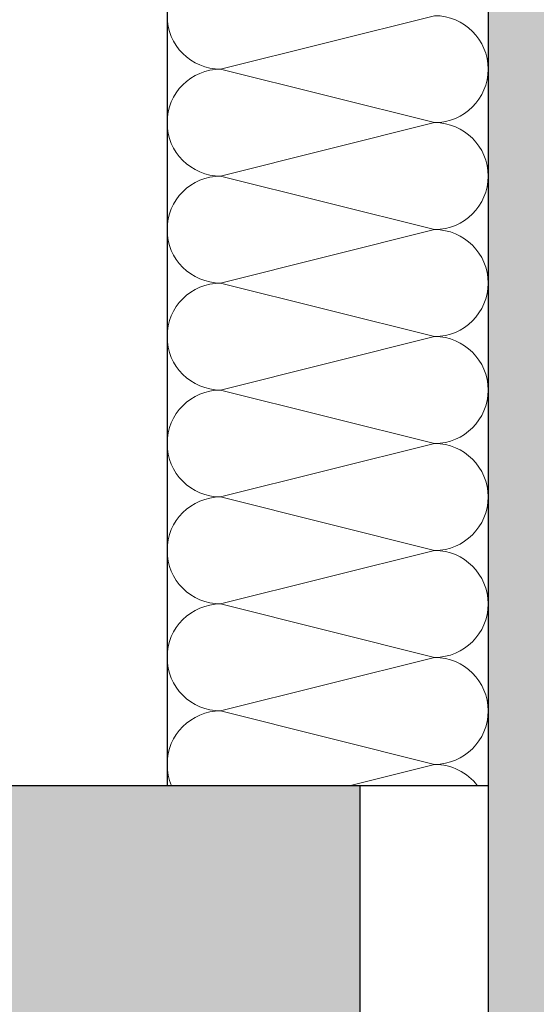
# Model space of a CAD drawing. Header units: metres. Extents: x -12 to 62.3, y -22.2 to 2.8.
# Tile 191 of 214: x 45.302 to 45.3825, y -6.2291 to -6.0756. Entities that reach past the tile are written whole.
import ezdxf

# ---------------------------------------------------------------- set-up
doc = ezdxf.new("R2010")
doc.units = ezdxf.units.M
doc.header["$LTSCALE"] = 20
doc.header["$MEASUREMENT"] = 0
doc.layers.get('0').update_dxf_attribs({"color": 8, "lineweight": 9})
doc.layers.get('Defpoints').update_dxf_attribs({"color": 8, "lineweight": 9})
for name, color, linetype in [('Neubau_A-Außenwände', 8, 'Continuous'), ('Neubau_A-Decken', 8, 'Continuous'), ('Neubau_A-TB Wände', 8, 'Continuous'), ('Neubau_T-Bemaßung', 8, 'Continuous')]:
    doc.layers.add(name, color=color, linetype=linetype)
doc.styles.add('ERSTELLTER_STIL_2', font='arial.ttf')
doc.dimstyles.new('ERSTELLTER_STIL__1', dxfattribs={"dimtxt": 0.08750000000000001, "dimasz": 0.059375, "dimexe": 0.18, "dimexo": 0.0625, "dimgap": 0, "dimtad": 1, "dimzin": 0, "dimdsep": 46, "dimtxsty": 'ERSTELLTER_STIL_2', "dimblk": 'ARROWHEAD_6', "dimblk1": 'ARROWHEAD_6', "dimblk2": 'ARROWHEAD_6', "dimcen": 0.09, "dimclrd": 7, "dimclre": 7, "dimclrt": 7, "dimazin": 0, "dimtfac": 1, "dimtdec": 4, "dimtmove": 0, "dimatfit": 3, "dimfxl": 1, "dimtolj": 1, "dimtzin": 0, "dimarcsym": 0})

# ---------------------------------------------------------------- blocks, each defined once
blk = doc.blocks.new('*X364', base_point=(-18420.15715813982, 0))
at = {"layer": 'Neubau_A-TB Wände', "color": 8, "linetype": 'Continuous', "lineweight": 9}
for p, q in [((-21327.70389106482, 4.100000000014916), (-21327.73722439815, 4.091666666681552)), ((-21327.70389106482, 4.083333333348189), (-21327.73722439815, 4.091666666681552)), ((-21327.70389106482, 4.083333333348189), (-21327.73722439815, 4.075000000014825)), ((-21327.70389106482, 4.066666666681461), (-21327.73722439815, 4.075000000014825)), ((-21327.70389106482, 4.066666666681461), (-21327.73722439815, 4.058333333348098)), ((-21327.70389106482, 4.050000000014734), (-21327.73722439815, 4.058333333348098)), ((-21327.70389106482, 4.050000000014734), (-21327.73722439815, 4.04166666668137)), ((-21327.70389106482, 4.033333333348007), (-21327.73722439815, 4.04166666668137)), ((-21327.70389106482, 4.033333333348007), (-21327.73722439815, 4.025000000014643)), ((-21327.70389106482, 4.016666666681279), (-21327.73722439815, 4.025000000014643)), ((-21327.70389106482, 4.016666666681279), (-21327.73722439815, 4.008333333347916)), ((-21327.70389106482, 4.000000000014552), (-21327.73722439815, 4.008333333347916)), ((-21327.70389106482, 4.000000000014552), (-21327.73722439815, 3.991666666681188)), ((-21327.70389106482, 3.983333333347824), (-21327.73722439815, 3.991666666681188)), ((-21327.70389106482, 3.983333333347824), (-21327.71722439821, 3.98))]:
    blk.add_line(p, q, dxfattribs=at)
for centre, radius, start, end in [((-21327.73722439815, 4.100000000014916), 0.00833333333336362, 180, 270), ((-21327.70389106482, 4.091666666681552), 0.008333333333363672, 0, 90), ((-21327.73722439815, 4.083333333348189), 0.00833333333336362, 90, 180), ((-21327.70389106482, 4.091666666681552), 0.00833333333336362, 270, 0), ((-21327.73722439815, 4.083333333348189), 0.00833333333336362, 180, 270), ((-21327.70389106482, 4.075000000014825), 0.008333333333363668, 0, 90), ((-21327.73722439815, 4.066666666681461), 0.008333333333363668, 90, 180), ((-21327.70389106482, 4.075000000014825), 0.008333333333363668, 270, 0), ((-21327.73722439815, 4.066666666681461), 0.00833333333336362, 180, 270), ((-21327.70389106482, 4.058333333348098), 0.008333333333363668, 0, 90), ((-21327.73722439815, 4.050000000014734), 0.008333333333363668, 90, 180), ((-21327.70389106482, 4.058333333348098), 0.008333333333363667, 270, 0), ((-21327.73722439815, 4.050000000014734), 0.00833333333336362, 180, 270), ((-21327.70389106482, 4.04166666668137), 0.008333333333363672, 0, 90), ((-21327.73722439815, 4.033333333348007), 0.00833333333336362, 90, 180), ((-21327.70389106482, 4.04166666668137), 0.00833333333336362, 270, 0), ((-21327.73722439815, 4.033333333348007), 0.00833333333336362, 180, 270), ((-21327.70389106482, 4.025000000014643), 0.008333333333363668, 0, 90), ((-21327.73722439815, 4.016666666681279), 0.008333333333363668, 90, 180), ((-21327.70389106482, 4.025000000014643), 0.008333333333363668, 270, 0), ((-21327.73722439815, 4.016666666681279), 0.00833333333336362, 180, 270), ((-21327.70389106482, 4.008333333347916), 0.008333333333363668, 0, 90), ((-21327.73722439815, 4.000000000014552), 0.008333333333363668, 90, 180), ((-21327.70389106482, 4.008333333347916), 0.008333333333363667, 270, 0), ((-21327.73722439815, 4.000000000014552), 0.00833333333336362, 180, 270), ((-21327.70389106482, 3.991666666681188), 0.008333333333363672, 0, 90), ((-21327.73722439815, 3.983333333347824), 0.00833333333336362, 90, 180), ((-21327.70389106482, 3.991666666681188), 0.00833333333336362, 270, 0), ((-21327.73722439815, 3.983333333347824), 0.00833333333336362, 180, 203.5781785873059), ((-21327.70389106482, 3.975000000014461), 0.008333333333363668, 36.86989752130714, 90)]:
    blk.add_arc(centre, radius, start, end, dxfattribs=at)
blk = doc.blocks.new('ARROWHEAD_6')
at = {"color": 0, "linetype": 'Continuous', "lineweight": 0}
for p, q in [((-0.5, -0.5), (0.5, 0.5)), ((0, 0), (-1, 0))]:
    blk.add_line(p, q, dxfattribs=at)
blk = doc.blocks.new('*D459')
at = {"layer": 'Defpoints', "color": 0, "linetype": 'Continuous', "transparency": 16777216}
for p in [(42.89974324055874, -6.195000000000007), (45.35499999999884, -6.195000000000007), (22.61500000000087, -6.495000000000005)]:
    blk.add_point(p, dxfattribs=at)
at = {"layer": 'Neubau_T-Bemaßung', "linetype": 'Continuous', "lineweight": -2, "transparency": 16777216}
for p, q in [((42.89974324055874, -6.135625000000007), (42.89974324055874, -6.076250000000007)), ((45.29249999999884, -6.195000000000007), (42.71974324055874, -6.195000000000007)), ((42.89974324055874, -6.195000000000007), (42.89974324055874, -6.231654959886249)), ((42.89974324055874, -6.495000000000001), (42.89974324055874, -6.458641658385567)), ((22.67750000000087, -6.495000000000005), (43.07974324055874, -6.495000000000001)), ((42.89974324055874, -6.554375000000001), (42.89974324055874, -6.613750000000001))]:
    blk.add_line(p, q, dxfattribs=at)
at = {"layer": 'Neubau_T-Bemaßung', "linetype": 'Continuous', "lineweight": -2, "transparency": 16777216, "xscale": 0.059375, "yscale": 0.059375, "zscale": 0.059375}
for p, rotation in [((42.89974324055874, -6.195000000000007), 270), ((42.89974324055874, -6.495000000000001), 90)]:
    blk.add_blockref('ARROWHEAD_6', p, dxfattribs=dict(at, rotation=rotation))
at = {"layer": 'Neubau_T-Bemaßung', "linetype": 'Continuous', "transparency": 16777216, "insert": (42.89974324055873, -6.345148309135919), "char_height": 0.08750000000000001, "attachment_point": 5, "rotation": 90, "style": 'ERSTELLTER_STIL_2'}
blk.add_mtext('\\A1;0.30', dxfattribs=at)
blk = doc.blocks.new('*D460')
at = {"layer": 'Defpoints', "color": 0, "linetype": 'Continuous', "transparency": 16777216}
for p in [(42.78624989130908, -6.195000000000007), (45.35499999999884, -6.195000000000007), (45.35499999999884, -6.195000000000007)]:
    blk.add_point(p, dxfattribs=at)
at = {"layer": 'Neubau_T-Bemaßung', "linetype": 'Continuous', "lineweight": -2, "transparency": 16777216}
for p, q in [((42.78624989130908, -6.135625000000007), (42.78624989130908, -6.076250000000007)), ((45.29249999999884, -6.195000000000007), (42.60624989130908, -6.195000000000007)), ((45.29249999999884, -6.195000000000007), (42.60624989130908, -6.195000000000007)), ((42.78624989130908, -6.254375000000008), (42.78624989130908, -6.313750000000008))]:
    blk.add_line(p, q, dxfattribs=at)
at = {"layer": 'Neubau_T-Bemaßung', "linetype": 'Continuous', "lineweight": -2, "transparency": 16777216, "xscale": 0.059375, "yscale": 0.059375, "zscale": 0.059375}
for rotation in [270, 90]:
    blk.add_blockref('ARROWHEAD_6', (42.78624989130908, -6.195000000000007), dxfattribs=dict(at, rotation=rotation))
at = {"layer": 'Neubau_T-Bemaßung', "linetype": 'Continuous', "transparency": 16777216, "insert": (42.89974324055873, -6.076250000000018), "char_height": 0.08750000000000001, "attachment_point": 5, "rotation": 90, "style": 'ERSTELLTER_STIL_2'}
blk.add_mtext('\\A1;0.00', dxfattribs=at)
blk = doc.blocks.new('*D461')
at = {"layer": 'Defpoints', "color": 0, "linetype": 'Continuous', "transparency": 16777216}
for p in [(42.78610067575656, -6.025000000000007), (55.89199999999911, -6.025000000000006), (45.35499999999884, -6.195000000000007)]:
    blk.add_point(p, dxfattribs=at)
at = {"layer": 'Neubau_T-Bemaßung', "linetype": 'Continuous', "lineweight": -2, "transparency": 16777216}
for p, q in [((42.78610067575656, -6.025000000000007), (42.78610067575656, -5.927159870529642)), ((55.82949999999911, -6.025000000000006), (42.60610067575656, -6.025000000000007)), ((42.78610067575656, -6.135625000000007), (42.78610067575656, -6.084375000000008)), ((45.29249999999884, -6.195000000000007), (42.60610067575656, -6.195000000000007))]:
    blk.add_line(p, q, dxfattribs=at)
at = {"layer": 'Neubau_T-Bemaßung', "linetype": 'Continuous', "lineweight": -2, "transparency": 16777216, "xscale": 0.059375, "yscale": 0.059375, "zscale": 0.059375}
for p, rotation in [((42.78610067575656, -6.025000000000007), 90), ((42.78610067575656, -6.195000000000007), 270)]:
    blk.add_blockref('ARROWHEAD_6', p, dxfattribs=dict(at, rotation=rotation))
at = {"layer": 'Neubau_T-Bemaßung', "linetype": 'Continuous', "transparency": 16777216, "insert": (42.89974324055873, -5.927159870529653), "char_height": 0.08750000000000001, "attachment_point": 5, "rotation": 90, "style": 'ERSTELLTER_STIL_2'}
blk.add_mtext('\\A1;0.17', dxfattribs=at)
blk = doc.blocks.new('*D471')
at = {"layer": 'Defpoints', "color": 0, "linetype": 'Continuous', "transparency": 16777216}
for p in [(43.24974324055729, -6.195000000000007), (45.35499999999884, -6.195000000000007), (22.61500000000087, -6.495000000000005)]:
    blk.add_point(p, dxfattribs=at)
at = {"layer": 'Neubau_T-Bemaßung', "linetype": 'Continuous', "lineweight": -2, "transparency": 16777216}
for p, q in [((43.24974324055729, -6.135625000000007), (43.24974324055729, -6.076250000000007)), ((45.29249999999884, -6.195000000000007), (43.06974324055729, -6.195000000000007)), ((43.24974324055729, -6.195000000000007), (43.24974324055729, -6.231654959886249)), ((43.24974324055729, -6.495000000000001), (43.24974324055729, -6.458641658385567)), ((22.67750000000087, -6.495000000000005), (43.42974324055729, -6.495000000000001)), ((43.24974324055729, -6.554375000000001), (43.24974324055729, -6.613750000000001))]:
    blk.add_line(p, q, dxfattribs=at)
at = {"layer": 'Neubau_T-Bemaßung', "linetype": 'Continuous', "lineweight": -2, "transparency": 16777216, "xscale": 0.059375, "yscale": 0.059375, "zscale": 0.059375}
for p, rotation in [((43.24974324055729, -6.195000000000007), 270), ((43.24974324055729, -6.495000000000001), 90)]:
    blk.add_blockref('ARROWHEAD_6', p, dxfattribs=dict(at, rotation=rotation))
at = {"layer": 'Neubau_T-Bemaßung', "linetype": 'Continuous', "transparency": 16777216, "insert": (43.24974324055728, -6.345148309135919), "char_height": 0.08750000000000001, "attachment_point": 5, "rotation": 90, "style": 'ERSTELLTER_STIL_2'}
blk.add_mtext('\\A1;0.30', dxfattribs=at)
blk = doc.blocks.new('*D472')
at = {"layer": 'Defpoints', "color": 0, "linetype": 'Continuous', "transparency": 16777216}
for p in [(43.13624989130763, -6.195000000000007), (45.35499999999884, -6.195000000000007), (45.35499999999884, -6.195000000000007)]:
    blk.add_point(p, dxfattribs=at)
at = {"layer": 'Neubau_T-Bemaßung', "linetype": 'Continuous', "lineweight": -2, "transparency": 16777216}
for p, q in [((43.13624989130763, -6.135625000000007), (43.13624989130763, -6.076250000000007)), ((45.29249999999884, -6.195000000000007), (42.95624989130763, -6.195000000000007)), ((45.29249999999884, -6.195000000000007), (42.95624989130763, -6.195000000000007)), ((43.13624989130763, -6.254375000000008), (43.13624989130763, -6.313750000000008))]:
    blk.add_line(p, q, dxfattribs=at)
at = {"layer": 'Neubau_T-Bemaßung', "linetype": 'Continuous', "lineweight": -2, "transparency": 16777216, "xscale": 0.059375, "yscale": 0.059375, "zscale": 0.059375}
for rotation in [270, 90]:
    blk.add_blockref('ARROWHEAD_6', (43.13624989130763, -6.195000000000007), dxfattribs=dict(at, rotation=rotation))
at = {"layer": 'Neubau_T-Bemaßung', "linetype": 'Continuous', "transparency": 16777216, "insert": (43.24974324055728, -6.076250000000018), "char_height": 0.08750000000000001, "attachment_point": 5, "rotation": 90, "style": 'ERSTELLTER_STIL_2'}
blk.add_mtext('\\A1;0.00', dxfattribs=at)
blk = doc.blocks.new('*D473')
at = {"layer": 'Defpoints', "color": 0, "linetype": 'Continuous', "transparency": 16777216}
for p in [(43.24974324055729, -2.695000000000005), (45.35500008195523, -2.695000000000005), (45.35499999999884, -6.195000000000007)]:
    blk.add_point(p, dxfattribs=at)
at = {"layer": 'Neubau_T-Bemaßung', "linetype": 'Continuous', "lineweight": -2, "transparency": 16777216}
for p, q in [((45.29250008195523, -2.695000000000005), (43.06974324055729, -2.695000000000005)), ((43.24974324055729, -2.754375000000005), (43.24974324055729, -4.33503824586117)), ((43.24974324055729, -6.135625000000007), (43.24974324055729, -4.561965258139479)), ((45.29249999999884, -6.195000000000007), (43.06974324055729, -6.195000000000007))]:
    blk.add_line(p, q, dxfattribs=at)
at = {"layer": 'Neubau_T-Bemaßung', "linetype": 'Continuous', "lineweight": -2, "transparency": 16777216, "xscale": 0.059375, "yscale": 0.059375, "zscale": 0.059375}
for p, rotation in [((43.24974324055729, -2.695000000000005), 90), ((43.24974324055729, -6.195000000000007), 270)]:
    blk.add_blockref('ARROWHEAD_6', p, dxfattribs=dict(at, rotation=rotation))
at = {"layer": 'Neubau_T-Bemaßung', "linetype": 'Continuous', "transparency": 16777216, "insert": (43.24974324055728, -4.448501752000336), "char_height": 0.08750000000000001, "attachment_point": 5, "rotation": 90, "style": 'ERSTELLTER_STIL_2'}
blk.add_mtext('\\A1;3.50', dxfattribs=at)
blk = doc.blocks.new('*D486')
at = {"layer": 'Defpoints', "color": 0, "linetype": 'Continuous', "transparency": 16777216}
for p in [(19.02744194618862, -6.195000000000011), (45.35499999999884, -6.195000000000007), (22.61500000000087, -6.495000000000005)]:
    blk.add_point(p, dxfattribs=at)
at = {"layer": 'Neubau_T-Bemaßung', "linetype": 'Continuous', "lineweight": -2, "transparency": 16777216}
for p, q in [((19.02744194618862, -6.135625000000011), (19.02744194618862, -6.076250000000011)), ((45.29249999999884, -6.195000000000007), (18.84744194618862, -6.195000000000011)), ((19.02744194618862, -6.195000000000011), (19.02744194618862, -6.231654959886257)), ((19.02744194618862, -6.495000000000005), (19.02744194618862, -6.458641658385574)), ((22.55250000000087, -6.495000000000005), (18.84744194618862, -6.495000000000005)), ((19.02744194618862, -6.554375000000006), (19.02744194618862, -6.613750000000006))]:
    blk.add_line(p, q, dxfattribs=at)
at = {"layer": 'Neubau_T-Bemaßung', "linetype": 'Continuous', "lineweight": -2, "transparency": 16777216, "xscale": 0.059375, "yscale": 0.059375, "zscale": 0.059375}
for p, rotation in [((19.02744194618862, -6.195000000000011), 270), ((19.02744194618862, -6.495000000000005), 90)]:
    blk.add_blockref('ARROWHEAD_6', p, dxfattribs=dict(at, rotation=rotation))
at = {"layer": 'Neubau_T-Bemaßung', "linetype": 'Continuous', "transparency": 16777216, "insert": (19.02744194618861, -6.345148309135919), "char_height": 0.08750000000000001, "attachment_point": 5, "rotation": 90, "style": 'ERSTELLTER_STIL_2'}
blk.add_mtext('\\A1;0.30', dxfattribs=at)
blk = doc.blocks.new('*D487')
at = {"layer": 'Defpoints', "color": 0, "linetype": 'Continuous', "transparency": 16777216}
for p in [(18.91394859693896, -6.195000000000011), (45.35499999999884, -6.195000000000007), (45.35499999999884, -6.195000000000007)]:
    blk.add_point(p, dxfattribs=at)
at = {"layer": 'Neubau_T-Bemaßung', "linetype": 'Continuous', "lineweight": -2, "transparency": 16777216}
for p, q in [((18.91394859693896, -6.135625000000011), (18.91394859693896, -6.076250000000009)), ((45.29249999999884, -6.195000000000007), (18.73394859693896, -6.195000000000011)), ((45.29249999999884, -6.195000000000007), (18.73394859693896, -6.195000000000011)), ((18.91394859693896, -6.254375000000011), (18.91394859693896, -6.313750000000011))]:
    blk.add_line(p, q, dxfattribs=at)
at = {"layer": 'Neubau_T-Bemaßung', "linetype": 'Continuous', "lineweight": -2, "transparency": 16777216, "xscale": 0.059375, "yscale": 0.059375, "zscale": 0.059375}
for rotation in [270, 90]:
    blk.add_blockref('ARROWHEAD_6', (18.91394859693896, -6.195000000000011), dxfattribs=dict(at, rotation=rotation))
at = {"layer": 'Neubau_T-Bemaßung', "linetype": 'Continuous', "transparency": 16777216, "insert": (19.02744194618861, -6.076250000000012), "char_height": 0.08750000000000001, "attachment_point": 5, "rotation": 90, "style": 'ERSTELLTER_STIL_2'}
blk.add_mtext('\\A1;0.00', dxfattribs=at)
blk = doc.blocks.new('*D488')
at = {"layer": 'Defpoints', "color": 0, "linetype": 'Continuous', "transparency": 16777216}
for p in [(18.91379938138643, -6.025000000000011), (55.89199999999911, -6.025000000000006), (45.35499999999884, -6.195000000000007)]:
    blk.add_point(p, dxfattribs=at)
at = {"layer": 'Neubau_T-Bemaßung', "linetype": 'Continuous', "lineweight": -2, "transparency": 16777216}
for p, q in [((18.91379938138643, -6.025000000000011), (18.91379938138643, -5.927159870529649)), ((55.82949999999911, -6.025000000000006), (18.73379938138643, -6.025000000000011)), ((18.91379938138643, -6.135625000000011), (18.91379938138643, -6.084375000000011)), ((45.29249999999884, -6.195000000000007), (18.73379938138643, -6.195000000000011))]:
    blk.add_line(p, q, dxfattribs=at)
at = {"layer": 'Neubau_T-Bemaßung', "linetype": 'Continuous', "lineweight": -2, "transparency": 16777216, "xscale": 0.059375, "yscale": 0.059375, "zscale": 0.059375}
for p, rotation in [((18.91379938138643, -6.025000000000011), 90), ((18.91379938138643, -6.195000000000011), 270)]:
    blk.add_blockref('ARROWHEAD_6', p, dxfattribs=dict(at, rotation=rotation))
at = {"layer": 'Neubau_T-Bemaßung', "linetype": 'Continuous', "transparency": 16777216, "insert": (19.02744194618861, -5.927159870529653), "char_height": 0.08750000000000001, "attachment_point": 5, "rotation": 90, "style": 'ERSTELLTER_STIL_2'}
blk.add_mtext('\\A1;0.17', dxfattribs=at)
blk = doc.blocks.new('*D498')
at = {"layer": 'Defpoints', "color": 0, "linetype": 'Continuous', "transparency": 16777216}
for p in [(19.3774419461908, -6.195000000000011), (45.35499999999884, -6.195000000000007), (22.61500000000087, -6.495000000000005)]:
    blk.add_point(p, dxfattribs=at)
at = {"layer": 'Neubau_T-Bemaßung', "linetype": 'Continuous', "lineweight": -2, "transparency": 16777216}
for p, q in [((19.3774419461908, -6.135625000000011), (19.3774419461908, -6.076250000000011)), ((45.29249999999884, -6.195000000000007), (19.1974419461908, -6.195000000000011)), ((19.3774419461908, -6.195000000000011), (19.3774419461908, -6.231654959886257)), ((19.3774419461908, -6.495000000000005), (19.3774419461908, -6.458641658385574)), ((22.55250000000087, -6.495000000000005), (19.1974419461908, -6.495000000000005)), ((19.3774419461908, -6.554375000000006), (19.3774419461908, -6.613750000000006))]:
    blk.add_line(p, q, dxfattribs=at)
at = {"layer": 'Neubau_T-Bemaßung', "linetype": 'Continuous', "lineweight": -2, "transparency": 16777216, "xscale": 0.059375, "yscale": 0.059375, "zscale": 0.059375}
for p, rotation in [((19.3774419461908, -6.195000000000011), 270), ((19.3774419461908, -6.495000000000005), 90)]:
    blk.add_blockref('ARROWHEAD_6', p, dxfattribs=dict(at, rotation=rotation))
at = {"layer": 'Neubau_T-Bemaßung', "linetype": 'Continuous', "transparency": 16777216, "insert": (19.3774419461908, -6.345148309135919), "char_height": 0.08750000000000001, "attachment_point": 5, "rotation": 90, "style": 'ERSTELLTER_STIL_2'}
blk.add_mtext('\\A1;0.30', dxfattribs=at)
blk = doc.blocks.new('*D499')
at = {"layer": 'Defpoints', "color": 0, "linetype": 'Continuous', "transparency": 16777216}
for p in [(19.26394859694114, -6.195000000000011), (45.35499999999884, -6.195000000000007), (45.35499999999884, -6.195000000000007)]:
    blk.add_point(p, dxfattribs=at)
at = {"layer": 'Neubau_T-Bemaßung', "linetype": 'Continuous', "lineweight": -2, "transparency": 16777216}
for p, q in [((19.26394859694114, -6.135625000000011), (19.26394859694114, -6.076250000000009)), ((45.29249999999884, -6.195000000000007), (19.08394859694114, -6.195000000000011)), ((45.29249999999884, -6.195000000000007), (19.08394859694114, -6.195000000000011)), ((19.26394859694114, -6.254375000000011), (19.26394859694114, -6.313750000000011))]:
    blk.add_line(p, q, dxfattribs=at)
at = {"layer": 'Neubau_T-Bemaßung', "linetype": 'Continuous', "lineweight": -2, "transparency": 16777216, "xscale": 0.059375, "yscale": 0.059375, "zscale": 0.059375}
for rotation in [270, 90]:
    blk.add_blockref('ARROWHEAD_6', (19.26394859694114, -6.195000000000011), dxfattribs=dict(at, rotation=rotation))
at = {"layer": 'Neubau_T-Bemaßung', "linetype": 'Continuous', "transparency": 16777216, "insert": (19.3774419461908, -6.076250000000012), "char_height": 0.08750000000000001, "attachment_point": 5, "rotation": 90, "style": 'ERSTELLTER_STIL_2'}
blk.add_mtext('\\A1;0.00', dxfattribs=at)
blk = doc.blocks.new('*D500')
at = {"layer": 'Defpoints', "color": 0, "linetype": 'Continuous', "transparency": 16777216}
for p in [(19.3774419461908, -2.695000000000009), (45.35500008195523, -2.695000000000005), (45.35499999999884, -6.195000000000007)]:
    blk.add_point(p, dxfattribs=at)
at = {"layer": 'Neubau_T-Bemaßung', "linetype": 'Continuous', "lineweight": -2, "transparency": 16777216}
for p, q in [((45.29250008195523, -2.695000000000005), (19.1974419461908, -2.695000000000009)), ((19.3774419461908, -2.754375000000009), (19.3774419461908, -4.335038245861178)), ((19.3774419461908, -6.135625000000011), (19.3774419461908, -4.561965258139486)), ((45.29249999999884, -6.195000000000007), (19.1974419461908, -6.195000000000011))]:
    blk.add_line(p, q, dxfattribs=at)
at = {"layer": 'Neubau_T-Bemaßung', "linetype": 'Continuous', "lineweight": -2, "transparency": 16777216, "xscale": 0.059375, "yscale": 0.059375, "zscale": 0.059375}
for p, rotation in [((19.3774419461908, -2.695000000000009), 90), ((19.3774419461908, -6.195000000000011), 270)]:
    blk.add_blockref('ARROWHEAD_6', p, dxfattribs=dict(at, rotation=rotation))
at = {"layer": 'Neubau_T-Bemaßung', "linetype": 'Continuous', "transparency": 16777216, "insert": (19.3774419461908, -4.448501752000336), "char_height": 0.08750000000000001, "attachment_point": 5, "rotation": 90, "style": 'ERSTELLTER_STIL_2'}
blk.add_mtext('\\A1;3.50', dxfattribs=at)
blk = doc.blocks.new('*D508')
at = {"layer": 'Defpoints', "color": 0, "linetype": 'Continuous', "transparency": 16777216}
for p in [(2.644812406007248, -6.195000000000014), (45.35499999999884, -6.195000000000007), (22.61500000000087, -6.495000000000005)]:
    blk.add_point(p, dxfattribs=at)
at = {"layer": 'Neubau_T-Bemaßung', "linetype": 'Continuous', "lineweight": -2, "transparency": 16777216}
for p, q in [((2.644812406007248, -6.135625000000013), (2.644812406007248, -6.076250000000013)), ((45.29249999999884, -6.195000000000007), (2.464812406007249, -6.195000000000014)), ((2.644812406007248, -6.195000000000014), (2.644812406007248, -6.231654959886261)), ((2.644812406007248, -6.495000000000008), (2.644812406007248, -6.458641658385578)), ((22.55250000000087, -6.495000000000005), (2.464812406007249, -6.495000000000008)), ((2.644812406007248, -6.554375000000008), (2.644812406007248, -6.613750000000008))]:
    blk.add_line(p, q, dxfattribs=at)
at = {"layer": 'Neubau_T-Bemaßung', "linetype": 'Continuous', "lineweight": -2, "transparency": 16777216, "xscale": 0.059375, "yscale": 0.059375, "zscale": 0.059375}
for p, rotation in [((2.644812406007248, -6.195000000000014), 270), ((2.644812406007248, -6.495000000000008), 90)]:
    blk.add_blockref('ARROWHEAD_6', p, dxfattribs=dict(at, rotation=rotation))
at = {"layer": 'Neubau_T-Bemaßung', "linetype": 'Continuous', "transparency": 16777216, "insert": (2.644812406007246, -6.345148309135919), "char_height": 0.08750000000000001, "attachment_point": 5, "rotation": 90, "style": 'ERSTELLTER_STIL_2'}
blk.add_mtext('\\A1;0.30', dxfattribs=at)
blk = doc.blocks.new('*D509')
at = {"layer": 'Defpoints', "color": 0, "linetype": 'Continuous', "transparency": 16777216}
for p in [(2.531319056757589, -6.195000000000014), (45.35499999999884, -6.195000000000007), (45.35499999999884, -6.195000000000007)]:
    blk.add_point(p, dxfattribs=at)
at = {"layer": 'Neubau_T-Bemaßung', "linetype": 'Continuous', "lineweight": -2, "transparency": 16777216}
for p, q in [((2.531319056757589, -6.135625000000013), (2.531319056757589, -6.076250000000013)), ((45.29249999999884, -6.195000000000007), (2.351319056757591, -6.195000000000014)), ((45.29249999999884, -6.195000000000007), (2.351319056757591, -6.195000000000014)), ((2.531319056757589, -6.254375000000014), (2.531319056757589, -6.313750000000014))]:
    blk.add_line(p, q, dxfattribs=at)
at = {"layer": 'Neubau_T-Bemaßung', "linetype": 'Continuous', "lineweight": -2, "transparency": 16777216, "xscale": 0.059375, "yscale": 0.059375, "zscale": 0.059375}
for rotation in [270, 90]:
    blk.add_blockref('ARROWHEAD_6', (2.531319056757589, -6.195000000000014), dxfattribs=dict(at, rotation=rotation))
at = {"layer": 'Neubau_T-Bemaßung', "linetype": 'Continuous', "transparency": 16777216, "insert": (2.644812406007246, -6.076250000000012), "char_height": 0.08750000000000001, "attachment_point": 5, "rotation": 90, "style": 'ERSTELLTER_STIL_2'}
blk.add_mtext('\\A1;0.00', dxfattribs=at)
blk = doc.blocks.new('*D510')
at = {"layer": 'Defpoints', "color": 0, "linetype": 'Continuous', "transparency": 16777216}
for p in [(2.531169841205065, -6.025000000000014), (55.89199999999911, -6.025000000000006), (45.35499999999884, -6.195000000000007)]:
    blk.add_point(p, dxfattribs=at)
at = {"layer": 'Neubau_T-Bemaßung', "linetype": 'Continuous', "lineweight": -2, "transparency": 16777216}
for p, q in [((2.531169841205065, -6.025000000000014), (2.531169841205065, -5.927159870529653)), ((55.82949999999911, -6.025000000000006), (2.351169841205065, -6.025000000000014)), ((2.531169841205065, -6.135625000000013), (2.531169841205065, -6.084375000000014)), ((45.29249999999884, -6.195000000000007), (2.351169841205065, -6.195000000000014))]:
    blk.add_line(p, q, dxfattribs=at)
at = {"layer": 'Neubau_T-Bemaßung', "linetype": 'Continuous', "lineweight": -2, "transparency": 16777216, "xscale": 0.059375, "yscale": 0.059375, "zscale": 0.059375}
for p, rotation in [((2.531169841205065, -6.025000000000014), 90), ((2.531169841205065, -6.195000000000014), 270)]:
    blk.add_blockref('ARROWHEAD_6', p, dxfattribs=dict(at, rotation=rotation))
at = {"layer": 'Neubau_T-Bemaßung', "linetype": 'Continuous', "transparency": 16777216, "insert": (2.644812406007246, -5.927159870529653), "char_height": 0.08750000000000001, "attachment_point": 5, "rotation": 90, "style": 'ERSTELLTER_STIL_2'}
blk.add_mtext('\\A1;0.17', dxfattribs=at)
blk = doc.blocks.new('*D446')
at = {"layer": 'Defpoints', "color": 0, "linetype": 'Continuous', "transparency": 16777216}
for p in [(2.994812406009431, -6.195000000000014), (45.35499999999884, -6.195000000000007), (22.61500000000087, -6.495000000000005)]:
    blk.add_point(p, dxfattribs=at)
at = {"layer": 'Neubau_T-Bemaßung', "linetype": 'Continuous', "lineweight": -2, "transparency": 16777216}
for p, q in [((2.994812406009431, -6.135625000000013), (2.994812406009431, -6.076250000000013)), ((45.29249999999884, -6.195000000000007), (2.814812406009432, -6.195000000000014)), ((2.994812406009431, -6.195000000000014), (2.994812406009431, -6.231654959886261)), ((2.994812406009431, -6.495000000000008), (2.994812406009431, -6.458641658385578)), ((22.55250000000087, -6.495000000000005), (2.814812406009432, -6.495000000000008)), ((2.994812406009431, -6.554375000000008), (2.994812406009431, -6.613750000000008))]:
    blk.add_line(p, q, dxfattribs=at)
at = {"layer": 'Neubau_T-Bemaßung', "linetype": 'Continuous', "lineweight": -2, "transparency": 16777216, "xscale": 0.059375, "yscale": 0.059375, "zscale": 0.059375}
for p, rotation in [((2.994812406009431, -6.195000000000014), 270), ((2.994812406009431, -6.495000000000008), 90)]:
    blk.add_blockref('ARROWHEAD_6', p, dxfattribs=dict(at, rotation=rotation))
at = {"layer": 'Neubau_T-Bemaßung', "linetype": 'Continuous', "transparency": 16777216, "insert": (2.994812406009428, -6.345148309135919), "char_height": 0.08750000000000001, "attachment_point": 5, "rotation": 90, "style": 'ERSTELLTER_STIL_2'}
blk.add_mtext('\\A1;0.30', dxfattribs=at)
blk = doc.blocks.new('*D447')
at = {"layer": 'Defpoints', "color": 0, "linetype": 'Continuous', "transparency": 16777216}
for p in [(2.881319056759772, -6.195000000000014), (45.35499999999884, -6.195000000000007), (45.35499999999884, -6.195000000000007)]:
    blk.add_point(p, dxfattribs=at)
at = {"layer": 'Neubau_T-Bemaßung', "linetype": 'Continuous', "lineweight": -2, "transparency": 16777216}
for p, q in [((2.881319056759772, -6.135625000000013), (2.881319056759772, -6.076250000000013)), ((45.29249999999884, -6.195000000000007), (2.701319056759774, -6.195000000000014)), ((45.29249999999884, -6.195000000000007), (2.701319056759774, -6.195000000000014)), ((2.881319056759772, -6.254375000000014), (2.881319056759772, -6.313750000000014))]:
    blk.add_line(p, q, dxfattribs=at)
at = {"layer": 'Neubau_T-Bemaßung', "linetype": 'Continuous', "lineweight": -2, "transparency": 16777216, "xscale": 0.059375, "yscale": 0.059375, "zscale": 0.059375}
for rotation in [270, 90]:
    blk.add_blockref('ARROWHEAD_6', (2.881319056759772, -6.195000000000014), dxfattribs=dict(at, rotation=rotation))
at = {"layer": 'Neubau_T-Bemaßung', "linetype": 'Continuous', "transparency": 16777216, "insert": (2.994812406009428, -6.076250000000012), "char_height": 0.08750000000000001, "attachment_point": 5, "rotation": 90, "style": 'ERSTELLTER_STIL_2'}
blk.add_mtext('\\A1;0.00', dxfattribs=at)
blk = doc.blocks.new('*D448')
at = {"layer": 'Defpoints', "color": 0, "linetype": 'Continuous', "transparency": 16777216}
for p in [(2.99481240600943, -2.695000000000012), (45.35500008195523, -2.695000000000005), (45.35499999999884, -6.195000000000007)]:
    blk.add_point(p, dxfattribs=at)
at = {"layer": 'Neubau_T-Bemaßung', "linetype": 'Continuous', "lineweight": -2, "transparency": 16777216}
for p, q in [((45.29250008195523, -2.695000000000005), (2.814812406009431, -2.695000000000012)), ((2.99481240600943, -2.754375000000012), (2.99481240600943, -4.335038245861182)), ((2.994812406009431, -6.135625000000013), (2.99481240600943, -4.56196525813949)), ((45.29249999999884, -6.195000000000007), (2.814812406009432, -6.195000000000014))]:
    blk.add_line(p, q, dxfattribs=at)
at = {"layer": 'Neubau_T-Bemaßung', "linetype": 'Continuous', "lineweight": -2, "transparency": 16777216, "xscale": 0.059375, "yscale": 0.059375, "zscale": 0.059375}
for p, rotation in [((2.99481240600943, -2.695000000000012), 90), ((2.994812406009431, -6.195000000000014), 270)]:
    blk.add_blockref('ARROWHEAD_6', p, dxfattribs=dict(at, rotation=rotation))
at = {"layer": 'Neubau_T-Bemaßung', "linetype": 'Continuous', "transparency": 16777216, "insert": (2.994812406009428, -4.448501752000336), "char_height": 0.08750000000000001, "attachment_point": 5, "rotation": 90, "style": 'ERSTELLTER_STIL_2'}
blk.add_mtext('\\A1;3.50', dxfattribs=at)
blk = doc.blocks.new('*D420')
at = {"layer": 'Defpoints', "color": 0, "linetype": 'Continuous', "transparency": 16777216}
for p in [(8.760122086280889, -6.195000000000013), (45.35499999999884, -6.195000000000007), (22.61500000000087, -6.495000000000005)]:
    blk.add_point(p, dxfattribs=at)
at = {"layer": 'Neubau_T-Bemaßung', "linetype": 'Continuous', "lineweight": -2, "transparency": 16777216}
for p, q in [((8.760122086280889, -6.135625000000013), (8.760122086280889, -6.076250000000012)), ((45.29249999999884, -6.195000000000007), (8.580122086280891, -6.195000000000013)), ((8.760122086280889, -6.195000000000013), (8.760122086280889, -6.231654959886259)), ((8.760122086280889, -6.495000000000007), (8.760122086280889, -6.458641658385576)), ((22.55250000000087, -6.495000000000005), (8.58012208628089, -6.495000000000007)), ((8.760122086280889, -6.554375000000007), (8.760122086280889, -6.613750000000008))]:
    blk.add_line(p, q, dxfattribs=at)
at = {"layer": 'Neubau_T-Bemaßung', "linetype": 'Continuous', "lineweight": -2, "transparency": 16777216, "xscale": 0.059375, "yscale": 0.059375, "zscale": 0.059375}
for p, rotation in [((8.760122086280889, -6.195000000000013), 270), ((8.760122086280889, -6.495000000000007), 90)]:
    blk.add_blockref('ARROWHEAD_6', p, dxfattribs=dict(at, rotation=rotation))
at = {"layer": 'Neubau_T-Bemaßung', "linetype": 'Continuous', "transparency": 16777216, "insert": (8.760122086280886, -6.345148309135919), "char_height": 0.08750000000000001, "attachment_point": 5, "rotation": 90, "style": 'ERSTELLTER_STIL_2'}
blk.add_mtext('\\A1;0.30', dxfattribs=at)
blk = doc.blocks.new('*D421')
at = {"layer": 'Defpoints', "color": 0, "linetype": 'Continuous', "transparency": 16777216}
for p in [(8.64662873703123, -6.195000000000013), (45.35499999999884, -6.195000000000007), (45.35499999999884, -6.195000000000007)]:
    blk.add_point(p, dxfattribs=at)
at = {"layer": 'Neubau_T-Bemaßung', "linetype": 'Continuous', "lineweight": -2, "transparency": 16777216}
for p, q in [((8.64662873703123, -6.135625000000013), (8.64662873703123, -6.076250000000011)), ((45.29249999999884, -6.195000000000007), (8.466628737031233, -6.195000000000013)), ((45.29249999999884, -6.195000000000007), (8.466628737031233, -6.195000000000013)), ((8.64662873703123, -6.254375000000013), (8.64662873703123, -6.313750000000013))]:
    blk.add_line(p, q, dxfattribs=at)
at = {"layer": 'Neubau_T-Bemaßung', "linetype": 'Continuous', "lineweight": -2, "transparency": 16777216, "xscale": 0.059375, "yscale": 0.059375, "zscale": 0.059375}
for rotation in [270, 90]:
    blk.add_blockref('ARROWHEAD_6', (8.64662873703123, -6.195000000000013), dxfattribs=dict(at, rotation=rotation))
at = {"layer": 'Neubau_T-Bemaßung', "linetype": 'Continuous', "transparency": 16777216, "insert": (8.760122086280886, -6.076250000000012), "char_height": 0.08750000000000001, "attachment_point": 5, "rotation": 90, "style": 'ERSTELLTER_STIL_2'}
blk.add_mtext('\\A1;0.00', dxfattribs=at)
blk = doc.blocks.new('*D422')
at = {"layer": 'Defpoints', "color": 0, "linetype": 'Continuous', "transparency": 16777216}
for p in [(8.646479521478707, -6.025000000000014), (55.89199999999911, -6.025000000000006), (45.35499999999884, -6.195000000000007)]:
    blk.add_point(p, dxfattribs=at)
at = {"layer": 'Neubau_T-Bemaßung', "linetype": 'Continuous', "lineweight": -2, "transparency": 16777216}
for p, q in [((8.646479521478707, -6.025000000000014), (8.646479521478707, -5.927159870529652)), ((55.82949999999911, -6.025000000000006), (8.466479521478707, -6.025000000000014)), ((8.646479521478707, -6.135625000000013), (8.646479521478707, -6.084375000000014)), ((45.29249999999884, -6.195000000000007), (8.466479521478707, -6.195000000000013))]:
    blk.add_line(p, q, dxfattribs=at)
at = {"layer": 'Neubau_T-Bemaßung', "linetype": 'Continuous', "lineweight": -2, "transparency": 16777216, "xscale": 0.059375, "yscale": 0.059375, "zscale": 0.059375}
for p, rotation in [((8.646479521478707, -6.025000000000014), 90), ((8.646479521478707, -6.195000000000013), 270)]:
    blk.add_blockref('ARROWHEAD_6', p, dxfattribs=dict(at, rotation=rotation))
at = {"layer": 'Neubau_T-Bemaßung', "linetype": 'Continuous', "transparency": 16777216, "insert": (8.760122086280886, -5.927159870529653), "char_height": 0.08750000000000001, "attachment_point": 5, "rotation": 90, "style": 'ERSTELLTER_STIL_2'}
blk.add_mtext('\\A1;0.17', dxfattribs=at)
blk = doc.blocks.new('*D430')
at = {"layer": 'Defpoints', "color": 0, "linetype": 'Continuous', "transparency": 16777216}
for p in [(9.110122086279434, -6.195000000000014), (45.35499999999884, -6.195000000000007), (22.61500000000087, -6.495000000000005)]:
    blk.add_point(p, dxfattribs=at)
at = {"layer": 'Neubau_T-Bemaßung', "linetype": 'Continuous', "lineweight": -2, "transparency": 16777216}
for p, q in [((9.110122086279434, -6.135625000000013), (9.110122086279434, -6.076250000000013)), ((45.29249999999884, -6.195000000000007), (8.930122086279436, -6.195000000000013)), ((9.110122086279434, -6.195000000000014), (9.110122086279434, -6.231654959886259)), ((9.110122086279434, -6.495000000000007), (9.110122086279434, -6.458641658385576)), ((22.55250000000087, -6.495000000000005), (8.930122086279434, -6.495000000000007)), ((9.110122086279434, -6.554375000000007), (9.110122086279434, -6.613750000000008))]:
    blk.add_line(p, q, dxfattribs=at)
at = {"layer": 'Neubau_T-Bemaßung', "linetype": 'Continuous', "lineweight": -2, "transparency": 16777216, "xscale": 0.059375, "yscale": 0.059375, "zscale": 0.059375}
for p, rotation in [((9.110122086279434, -6.195000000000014), 270), ((9.110122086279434, -6.495000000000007), 90)]:
    blk.add_blockref('ARROWHEAD_6', p, dxfattribs=dict(at, rotation=rotation))
at = {"layer": 'Neubau_T-Bemaßung', "linetype": 'Continuous', "transparency": 16777216, "insert": (9.11012208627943, -6.345148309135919), "char_height": 0.08750000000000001, "attachment_point": 5, "rotation": 90, "style": 'ERSTELLTER_STIL_2'}
blk.add_mtext('\\A1;0.30', dxfattribs=at)
blk = doc.blocks.new('*D431')
at = {"layer": 'Defpoints', "color": 0, "linetype": 'Continuous', "transparency": 16777216}
for p in [(8.996628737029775, -6.195000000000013), (45.35499999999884, -6.195000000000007), (45.35499999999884, -6.195000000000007)]:
    blk.add_point(p, dxfattribs=at)
at = {"layer": 'Neubau_T-Bemaßung', "linetype": 'Continuous', "lineweight": -2, "transparency": 16777216}
for p, q in [((8.996628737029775, -6.135625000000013), (8.996628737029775, -6.076250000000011)), ((45.29249999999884, -6.195000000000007), (8.816628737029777, -6.195000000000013)), ((45.29249999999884, -6.195000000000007), (8.816628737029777, -6.195000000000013)), ((8.996628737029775, -6.254375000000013), (8.996628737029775, -6.313750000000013))]:
    blk.add_line(p, q, dxfattribs=at)
at = {"layer": 'Neubau_T-Bemaßung', "linetype": 'Continuous', "lineweight": -2, "transparency": 16777216, "xscale": 0.059375, "yscale": 0.059375, "zscale": 0.059375}
for rotation in [270, 90]:
    blk.add_blockref('ARROWHEAD_6', (8.996628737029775, -6.195000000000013), dxfattribs=dict(at, rotation=rotation))
at = {"layer": 'Neubau_T-Bemaßung', "linetype": 'Continuous', "transparency": 16777216, "insert": (9.11012208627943, -6.076250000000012), "char_height": 0.08750000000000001, "attachment_point": 5, "rotation": 90, "style": 'ERSTELLTER_STIL_2'}
blk.add_mtext('\\A1;0.00', dxfattribs=at)
blk = doc.blocks.new('*D432')
at = {"layer": 'Defpoints', "color": 0, "linetype": 'Continuous', "transparency": 16777216}
for p in [(9.110122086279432, -2.69500000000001), (45.35500008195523, -2.695000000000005), (45.35499999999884, -6.195000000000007)]:
    blk.add_point(p, dxfattribs=at)
at = {"layer": 'Neubau_T-Bemaßung', "linetype": 'Continuous', "lineweight": -2, "transparency": 16777216}
for p, q in [((45.29250008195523, -2.695000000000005), (8.930122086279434, -2.695000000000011)), ((9.110122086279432, -2.754375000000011), (9.110122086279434, -4.33503824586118)), ((9.110122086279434, -6.135625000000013), (9.110122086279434, -4.561965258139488)), ((45.29249999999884, -6.195000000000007), (8.930122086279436, -6.195000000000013))]:
    blk.add_line(p, q, dxfattribs=at)
at = {"layer": 'Neubau_T-Bemaßung', "linetype": 'Continuous', "lineweight": -2, "transparency": 16777216, "xscale": 0.059375, "yscale": 0.059375, "zscale": 0.059375}
for p, rotation in [((9.110122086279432, -2.69500000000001), 90), ((9.110122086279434, -6.195000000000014), 270)]:
    blk.add_blockref('ARROWHEAD_6', p, dxfattribs=dict(at, rotation=rotation))
at = {"layer": 'Neubau_T-Bemaßung', "linetype": 'Continuous', "transparency": 16777216, "insert": (9.11012208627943, -4.448501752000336), "char_height": 0.08750000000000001, "attachment_point": 5, "rotation": 90, "style": 'ERSTELLTER_STIL_2'}
blk.add_mtext('\\A1;3.50', dxfattribs=at)

msp = doc.modelspace()

# ---------------------------------------------------------------- hatches: boundary and pattern name
at = {"layer": 'Neubau_A-Außenwände', "linetype": 'Continuous'}
msp.add_hatch(color=256, dxfattribs=at).paths.add_polyline_path([(45.37499999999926, -7.375000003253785), (45.39000000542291, -7.375000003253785), (45.39000000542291, -5.70999999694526), (45.37499999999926, -5.70999999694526)])
at = {"layer": 'Neubau_A-Decken', "linetype": 'Continuous'}
h = msp.add_hatch(dxfattribs=at)
h.set_pattern_fill('BETON__STAHLBETON_0001', color=256, style=0, pattern_type=2)
h.set_pattern_definition([(44.99999999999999, (2952.913399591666, -10.175), (-0.08485281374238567, 0.08485281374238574), []), (44.99999999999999, (2952.870973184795, -10.13257359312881), (-0.08485281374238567, 0.08485281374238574), [0.09, -0.03])])
h.paths.add_polyline_path([(45.35499999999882, -6.195000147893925), (30.02999999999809, -6.195000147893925), (30.02999999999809, -6.49500009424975), (45.35499999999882, -6.49500009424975)])

# ---------------------------------------------------------------- linework, layer by layer
at = {"layer": 'Neubau_A-Außenwände', "linetype": 'Continuous'}
for p, q in [((45.37499999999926, -5.710000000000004), (45.37499999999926, -6.195000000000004)), ((45.37499999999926, -6.195000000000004), (45.37499999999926, -6.495000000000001))]:
    msp.add_line(p, q, dxfattribs=at)
at = {"layer": 'Neubau_A-Decken', "linetype": 'Continuous'}
msp.add_line((45.35499999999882, -6.195000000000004), (45.35499999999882, -6.495000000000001), dxfattribs=at)
at = {"layer": 'Neubau_A-Decken', "linetype": 'Continuous', "flags": 128}
msp.add_lwpolyline([(45.35499999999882, -6.195000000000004), (45.32499999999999, -6.195000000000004), (45.31249999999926, -6.195000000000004), (45.30000000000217, -6.195000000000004), (40.00500000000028, -6.195000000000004), (30.15075154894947, -6.195000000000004)], dxfattribs=at)
at = {"layer": 'Neubau_A-TB Wände', "linetype": 'Continuous'}
for p, q in [((45.32499999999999, -5.670000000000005), (45.32499999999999, -6.195000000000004)), ((45.37499999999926, -6.195000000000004), (45.35499999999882, -6.195000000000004))]:
    msp.add_line(p, q, dxfattribs=at)

# ---------------------------------------------------------------- block references
at = {"layer": 'Neubau_A-TB Wände'}
msp.add_blockref('*X364', (2952.913399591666, -10.175), dxfattribs=at)

# ---------------------------------------------------------------- dimensions: what is measured, and where the dimension line sits
at = {"layer": 'Neubau_T-Bemaßung', "linetype": 'Continuous'}
for base, p1, p2, picture, middle in [((2.99481240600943, -2.695000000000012), (45.35499999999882, -6.195000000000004), (45.35500008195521, -2.695000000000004), '*D448', (2.994812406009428, -4.448501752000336)), ((9.110122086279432, -2.69500000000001), (45.35499999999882, -6.195000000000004), (45.35500008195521, -2.695000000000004), '*D432', (9.11012208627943, -4.448501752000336)), ((19.3774419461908, -2.695000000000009), (45.35499999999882, -6.195000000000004), (45.35500008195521, -2.695000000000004), '*D500', (19.3774419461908, -4.448501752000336)), ((43.24974324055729, -2.695000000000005), (45.35499999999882, -6.195000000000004), (45.35500008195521, -2.695000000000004), '*D473', (43.24974324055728, -4.448501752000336)), ((2.531169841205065, -6.025000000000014), (45.35499999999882, -6.195000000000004), (55.89199999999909, -6.025000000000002), '*D510', (2.644812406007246, -5.927159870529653)), ((8.646479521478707, -6.025000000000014), (45.35499999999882, -6.195000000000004), (55.89199999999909, -6.025000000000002), '*D422', (8.760122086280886, -5.927159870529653)), ((18.91379938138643, -6.025000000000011), (45.35499999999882, -6.195000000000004), (55.89199999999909, -6.025000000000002), '*D488', (19.02744194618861, -5.927159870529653)), ((42.78610067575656, -6.025000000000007), (45.35499999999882, -6.195000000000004), (55.89199999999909, -6.025000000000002), '*D461', (42.89974324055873, -5.927159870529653)), ((2.531319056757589, -6.195000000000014), (45.35499999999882, -6.195000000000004), (45.35499999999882, -6.195000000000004), '*D509', (2.644812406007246, -6.076250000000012)), ((2.881319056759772, -6.195000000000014), (45.35499999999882, -6.195000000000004), (45.35499999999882, -6.195000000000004), '*D447', (2.994812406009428, -6.076250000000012)), ((8.64662873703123, -6.195000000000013), (45.35499999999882, -6.195000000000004), (45.35499999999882, -6.195000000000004), '*D421', (8.760122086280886, -6.076250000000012)), ((8.996628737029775, -6.195000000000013), (45.35499999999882, -6.195000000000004), (45.35499999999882, -6.195000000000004), '*D431', (9.11012208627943, -6.076250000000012)), ((18.91394859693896, -6.195000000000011), (45.35499999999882, -6.195000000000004), (45.35499999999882, -6.195000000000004), '*D487', (19.02744194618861, -6.076250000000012)), ((19.26394859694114, -6.195000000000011), (45.35499999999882, -6.195000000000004), (45.35499999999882, -6.195000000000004), '*D499', (19.3774419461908, -6.076250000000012)), ((42.78624989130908, -6.195000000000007), (45.35499999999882, -6.195000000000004), (45.35499999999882, -6.195000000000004), '*D460', (42.89974324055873, -6.076250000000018)), ((43.13624989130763, -6.195000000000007), (45.35499999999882, -6.195000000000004), (45.35499999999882, -6.195000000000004), '*D472', (43.24974324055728, -6.076250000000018)), ((2.644812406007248, -6.195000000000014), (22.61500000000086, -6.495000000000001), (45.35499999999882, -6.195000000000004), '*D508', (2.644812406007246, -6.345148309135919)), ((2.994812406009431, -6.195000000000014), (22.61500000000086, -6.495000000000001), (45.35499999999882, -6.195000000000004), '*D446', (2.994812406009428, -6.345148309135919)), ((8.760122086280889, -6.195000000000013), (22.61500000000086, -6.495000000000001), (45.35499999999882, -6.195000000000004), '*D420', (8.760122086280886, -6.345148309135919)), ((9.110122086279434, -6.195000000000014), (22.61500000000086, -6.495000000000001), (45.35499999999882, -6.195000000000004), '*D430', (9.11012208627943, -6.345148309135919)), ((19.02744194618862, -6.195000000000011), (22.61500000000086, -6.495000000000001), (45.35499999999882, -6.195000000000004), '*D486', (19.02744194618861, -6.345148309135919)), ((19.3774419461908, -6.195000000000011), (22.61500000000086, -6.495000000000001), (45.35499999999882, -6.195000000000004), '*D498', (19.3774419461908, -6.345148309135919)), ((42.89974324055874, -6.195000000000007), (22.61500000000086, -6.495000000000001), (45.35499999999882, -6.195000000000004), '*D459', (42.89974324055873, -6.345148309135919)), ((43.24974324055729, -6.195000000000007), (22.61500000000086, -6.495000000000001), (45.35499999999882, -6.195000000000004), '*D471', (43.24974324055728, -6.345148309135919))]:
    dim = msp.add_linear_dim(base=base, p1=p1, p2=p2, angle=90, dimstyle='ERSTELLTER_STIL__1', override={"dimclrd": 256, "dimclre": 256, "dimclrt": 256}, dxfattribs=at)
    dim.commit()
    dim.dimension.update_dxf_attribs({"geometry": picture, "text_midpoint": middle, "dimtype": 160, "text_rotation": 90})

doc.saveas('drawing.dxf')
